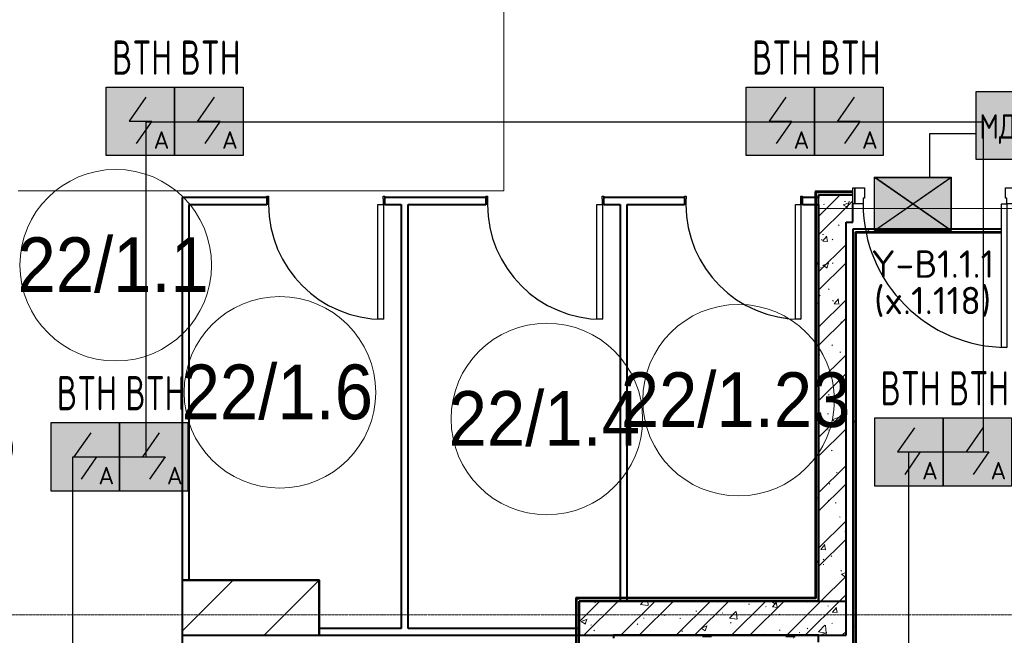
# Model space of a CAD drawing. Header units: millimetres. Extents: x -135639 to 224623, y -383017 to -59102.
# Tile 17 of 256: x -2144 to 5051, y -284266 to -279766. Entities that reach past the tile are written whole.
import ezdxf
from ezdxf.enums import TextEntityAlignment as Align

# ---------------------------------------------------------------- set-up
doc = ezdxf.new("R2010")
doc.units = ezdxf.units.MM
doc.linetypes.add('CONTINOUS', pattern=[0])
doc.linetypes.add('Линия сетки', pattern=[25, 20, -2.5, 0, -2.5])
for name, color, linetype, lineweight in [('A-010-A_ROOM', 7, 'Continuous', 20), ('A-200-M_WALL', 7, 'Continuous', 18), ('A-200-M_WALL_INT', 7, 'Continuous', 18), ('A-200-M_WALL_PAT', 7, 'Continuous', 40), ('A-325-M_DOOR', 7, 'Continuous', 18), ('A-325-M_DOOR__FRAME', 7, 'Continuous', 30), ('A-325-M_DOOR_PANEL', 7, 'Continuous', 30), ('S-160-M_FOUND', 7, 'Continuous', 18), ('S-280-M_COLUMN', 7, 'Continuous', 18), ('S-280-M_STRUCT_FRAME', 7, 'Continuous', 18), ('Z-030-M_GRID', 7, 'Continuous', 9), ('ОС', 5, 'Continuous', 25), ('ПС', 7, 'Continuous', 40), ('СС-011-ПОЖ-СИГНАЛИЗАЦИЯ', 1, 'Continuous', 30)]:
    doc.layers.add(name, color=color, linetype=linetype, lineweight=lineweight)
doc.layers.add('ССПС', color=5, linetype='Continuous')
doc.styles.add('1111', font='isocpeur.ttf')
doc.styles.add('Arial_2', font='arial.ttf', dxfattribs={"width": 0.9, "height": 400})
doc.styles.add('ISOCPEUR', font='isocpeur.ttf', dxfattribs={"height": 300})
pattern_1 = [(50, (0, 0), (437.2423, -38.2536), [45.72, -502.92]), (355, (0, 0), (-84.5828, 458.5367), [36.576, -402.336]), (100.451, (36.44, -3.2), (352.662, 420.2802), [38.856, -427.416]), (46.184, (0, 121.9), (650.59, -100.9033), [68.58, -754.38]), (96.636, (54.2, 113.5), (569.766, 593.8263), [58.284, -641.125]), (351.184, (0, 121.9), (569.7716, 593.8214), [54.864, -603.504]), (21, (60.96, 91.44), (363.875, -245.4366), [45.72, -502.92]), (326, (60.96, 91.44), (148.3253, 442.0518), [36.576, -402.336]), (71.451, (91.3, 71), (512.201, 196.6115), [38.856, -427.416]), (37.5, (0, 0), (7.41278, 202.9318), [6.706, -390.754, 6.706, -401.726, -403.86]), (37.5, (0, 0), (7.41278, 202.9318), [-805.891, 6.706, -397.154]), (7.5, (0, 0), (160.36715, 240.43305), [6.706, -226.162, 6.706, -381.61, -153.924]), (7.5, (0, 0), (160.36715, 240.43305), [-621.182, 6.706, -147.218]), (327.5, (-135.94, 0), (325.41783, -13.7491), [6.706, -145.694, 6.706, -468.782, -630.936]), (327.5, (-135.94, 0), (325.41783, -13.7491), [-627.888, 6.706, -624.23]), (317.5, (-196.9, 0), (355.51, 61.0244), [6.706, -191.414, 6.706, -309.067, -448.056]), (317.5, (-196.9, 0), (355.51, 61.0244), [-513.893, 6.706, -441.35])]
pattern_2 = [(45, (0, 0), (-202.0558, 202.0558), []), (45, (134.7, 0), (-202.0558, 202.0558), [])]
pattern_3 = [(0, (0, 0), (812.8, 203.2), [67.056, -542.544, 67.056, -542.544, -3251.2]), (0, (0, 0), (812.8, 203.2), [-1219.2, 67.056, -1152.144, 67.056, -542.544, -1422.4]), (0, (0, 0), (812.8, 203.2), [-3048, 67.056, -339.344, 67.056, -948.944]), (120, (304.8, 101.6), (-582.37636, 602.30545), [67.056, -542.544, 67.056, -542.544, -3251.2]), (120, (304.8, 101.6), (-582.37636, 602.30545), [-1219.2, 67.056, -1152.144, 67.056, -542.544, -1422.4]), (120, (304.8, 101.6), (-582.37636, 602.30545), [-3048, 67.056, -339.344, 67.056, -948.944]), (240, (406.4, 508), (-230.42364, -805.50545), [67.056, -542.544, 67.056, -542.544, -3251.2]), (240, (406.4, 508), (-230.42364, -805.50545), [-1219.2, 67.056, -1152.144, 67.056, -542.544, -1422.4]), (240, (406.4, 508), (-230.42364, -805.50545), [-3048, 67.056, -339.344, 67.056, -948.944])]

# ---------------------------------------------------------------- blocks, each defined once
blk = doc.blocks.new('101_Дверь_Однопольная - _ПЧ_800х2000_Кладовая_Пр-4171002-B2_-11_400_')
at = {"layer": 'A-325-M_DOOR', "color": 253, "lineweight": 30, "true_color": 0xaaaaaa}
for p, q in [((-431, 25), (-430, 25)), ((-431, -35), (-431, 25)), ((-430, 25), (-430, -35)), ((430, -35), (430, 25)), ((430, 25), (431, 25)), ((431, 25), (431, -35)), ((-430, -35), (-431, -35)), ((431, -35), (430, -35))]:
    blk.add_line(p, q, dxfattribs=at)
at = {"layer": 'A-325-M_DOOR__FRAME', "color": 253, "true_color": 0xaaaaaa}
for p, q in [((-430, 25), (-420, 25)), ((-430, -35), (-430, 25)), ((-420, 25), (-420, -15)), ((420, 25), (430, 25)), ((420, -15), (420, 25)), ((430, 25), (430, -35)), ((-419, -35), (-430, -35)), ((-420, -15), (-419, -15)), ((-419, -15), (-419, -35)), ((419, -15), (420, -15)), ((419, -35), (419, -15)), ((430, -35), (419, -35))]:
    blk.add_line(p, q, dxfattribs=at)
at = {"layer": 'A-325-M_DOOR_PANEL', "color": 253, "true_color": 0xaaaaaa}
for p, q in [((-420, 865), (-380, 865)), ((-420, 25), (-420, 865)), ((-380, 865), (-380, 25)), ((-380, 25), (-420, 25))]:
    blk.add_line(p, q, dxfattribs=at)
blk.add_arc((-420, 25), 840, 0, 90, dxfattribs=at)
blk = doc.blocks.new('101_Дверь_Однопольная - _ПЧ_Мет_1000х2000_Блок кладовых_EI60_Пр-4430114-B2_-11_400_')
at = {"layer": 'A-325-M_DOOR', "color": 253, "lineweight": 30, "true_color": 0xaaaaaa}
for p, q in [((-600, -35), (-585, -35)), ((-600, -150), (-600, -35)), ((-585, -35), (-585, -150)), ((585, -150), (585, -35)), ((585, -35), (600, -35)), ((600, -35), (600, -150)), ((-585, -150), (-600, -150)), ((600, -150), (585, -150))]:
    blk.add_line(p, q, dxfattribs=at)
at = {"layer": 'A-325-M_DOOR__FRAME', "color": 253, "true_color": 0xaaaaaa}
for p, q in [((-585, -35), (-525, -35)), ((-585, -150), (-585, -35)), ((-525, -35), (-525, -75)), ((525, -35), (585, -35)), ((525, -75), (525, -35)), ((585, -35), (585, -150)), ((-525, -75), (-515, -75)), ((-515, -75), (-515, -150)), ((515, -75), (525, -75)), ((515, -150), (515, -75)), ((-515, -150), (-585, -150)), ((585, -150), (515, -150))]:
    blk.add_line(p, q, dxfattribs=at)
at = {"layer": 'A-325-M_DOOR_PANEL', "color": 253, "true_color": 0xaaaaaa}
for p, q in [((-525, 1015), (-485, 1015)), ((-525, -35), (-525, 1015)), ((-485, 1015), (-485, -35)), ((-485, -35), (-525, -35))]:
    blk.add_line(p, q, dxfattribs=at)
blk.add_arc((-525, -35), 1050, 0, 90, dxfattribs=at)
blk = doc.blocks.new('ПР - _ПЧ_1200_200_Оп250-250_Шаг300_Арм16_Арм10-3232359-B2_-11_400_')
at = {"layer": 'S-280-M_STRUCT_FRAME', "color": 21, "true_color": 0xffaaaa}
for p, q in [((-850, 0), (850, 0)), ((-850, 0), (-525, 0)), ((-600, 0), (-525, 0)), ((-485, 0), (600, 0)), ((-485, 0), (850, 0))]:
    blk.add_line(p, q, dxfattribs=at)
blk = doc.blocks.new('135_SLK_GD_AR_rvt-1-B2_-11_400_')
at = {"layer": 'A-200-M_WALL_PAT', "lineweight": 9, "true_color": 0xaaaaaa}
h = blk.add_hatch(dxfattribs=at)
h.set_pattern_fill('FP_4', color=253, style=0, pattern_type=2)
h.set_pattern_definition(pattern_3)
h.paths.add_polyline_path([(12250, 77720), (12250, 80690), (12230, 80690), (12230, 77720)])
h = blk.add_hatch(dxfattribs=at)
h.set_pattern_fill('FP_4', color=253, style=0, pattern_type=2)
h.set_pattern_definition(pattern_3)
h.paths.add_polyline_path([(12450, 80670), (12500, 80670), (12500, 80690), (12250, 80690), (12250, 80670)])
h = blk.add_hatch(dxfattribs=at)
h.set_pattern_fill('FP_1', color=253, style=0, pattern_type=2)
h.set_pattern_definition(pattern_1)
h.paths.add_polyline_path([(12450, 77700), (12450, 80670), (12250, 80670), (12250, 77700)])
h = blk.add_hatch(dxfattribs=at)
h.set_pattern_fill('FP_2', color=253, style=0, pattern_type=2)
h.set_pattern_definition(pattern_2)
h.paths.add_polyline_path([(12450, 77700), (12450, 80670), (12250, 80670), (12250, 77700)])
h = blk.add_hatch(dxfattribs=at)
h.set_pattern_fill('FP_1', color=253, style=0, pattern_type=2)
h.set_pattern_definition(pattern_1)
h.paths.add_polyline_path([(12500, 80470), (12500, 80670), (12450, 80670), (12450, 80470)])
h.paths.add_polyline_path([(13750, 80470), (13750, 80670), (13700, 80670), (13700, 80470)])
h = blk.add_hatch(dxfattribs=at)
h.set_pattern_fill('FP_2', color=253, style=0, pattern_type=2)
h.set_pattern_definition(pattern_2)
h.paths.add_polyline_path([(12500, 80470), (12500, 80670), (12450, 80670), (12450, 80470)])
h.paths.add_polyline_path([(13750, 80470), (13750, 80670), (13700, 80670), (13700, 80470)])
h = blk.add_hatch(dxfattribs=at)
h.set_pattern_fill('FP_4', color=253, style=0, pattern_type=2)
h.set_pattern_definition(pattern_3)
h.paths.add_polyline_path([(13680, 80400), (13680, 80420), (13625, 80419.1), (13625, 80400), (13675, 80400)])
h.paths.add_polyline_path([(12500, 80400), (13585, 80400), (13585, 80420), (12500, 80420)])
h = blk.add_hatch(dxfattribs=at)
h.set_pattern_fill('FP_4', color=253, style=0, pattern_type=2)
h.set_pattern_definition(pattern_3)
h.paths.add_polyline_path([(12500, 71230), (12520, 71230), (12520, 74780), (12500, 74780), (12500, 71250)])
h.paths.add_polyline_path([(12520, 75880), (12520, 80400), (12500, 80400), (12500, 75880)])
h = blk.add_hatch(dxfattribs=at)
h.set_pattern_fill('FP_4', color=253, style=0, pattern_type=2)
h.set_pattern_definition(pattern_3)
h.paths.add_polyline_path([(10480, 74280), (10500, 74280), (10500, 77720), (10480, 77720), (10480, 74860.4)])
h = blk.add_hatch(dxfattribs=at)
h.set_pattern_fill('FP_1', color=253, style=0, pattern_type=2)
h.set_pattern_definition(pattern_1)
h.paths.add_polyline_path([(12450, 77450), (12450, 77700), (10500, 77700), (10500, 77450), (11813.6, 77450)])
h = blk.add_hatch(dxfattribs=at)
h.set_pattern_fill('FP_2', color=253, style=0, pattern_type=2)
h.set_pattern_definition(pattern_2)
h.paths.add_polyline_path([(12450, 77450), (12450, 77700), (10500, 77700), (10500, 77450), (11813.6, 77450)])
h = blk.add_hatch(dxfattribs=at)
h.set_pattern_fill('FP_4', color=253, style=0, pattern_type=2)
h.set_pattern_definition(pattern_3)
h.paths.add_polyline_path([(12230, 77430), (12230, 77450), (10750, 77450), (10750, 77430), (12215, 77430)])
h = blk.add_hatch(dxfattribs=at)
h.set_pattern_fill('FP_4', color=253, style=0, pattern_type=2)
h.set_pattern_definition(pattern_3)
h.paths.add_polyline_path([(12250, 74550), (12250, 74780), (12230, 74780), (12230, 74550)])
h.paths.add_polyline_path([(12250, 75880), (12250, 77450), (12230, 77450), (12230, 75880)])
at = {"layer": 'A-200-M_WALL', "color": 253, "lineweight": 40, "true_color": 0xaaaaaa}
for p, q in [((12230, 80690), (12230, 77725)), ((12230, 80690), (12250, 80690)), ((12500, 80690), (12250, 80690)), ((12500, 80670), (12450, 80670)), ((12450, 80670), (12500, 80670)), ((12250, 80600), (12250, 80650)), ((12520, 80400), (13585, 80400)), ((12520, 80395), (12520, 80400)), ((12520, 75880), (12520, 80395)), ((10480, 77720), (10480, 74280)), ((10480, 77720), (10500, 77720)), ((12230, 77720), (10500, 77720)), ((12230, 77725), (12230, 77720)), ((10800, 77700), (10850, 77700)), ((10850, 77700), (10800, 77700)), ((12250, 77700), (12450, 77700)), ((10500, 77450), (10500, 77500)), ((10500, 77500), (10500, 77450))]:
    blk.add_line(p, q, dxfattribs=at)
at = {"layer": 'A-200-M_WALL_INT', "color": 253, "lineweight": 40, "true_color": 0xaaaaaa}
for p, q in [((12230, 80695), (12225, 80695)), ((12225, 80695), (12225, 77725)), ((12250, 80695), (12230, 80695)), ((12500, 80695), (12250, 80695)), ((12250, 80670), (12250, 80650)), ((12450, 80670), (12250, 80670)), ((12250, 77725), (12250, 80670)), ((12250, 80670), (12450, 80670)), ((7600, 80650), (7600, 77850)), ((7650, 80650), (7600, 80650)), ((8219, 80650), (7650, 80650)), ((7650, 77850), (7650, 80600)), ((7650, 80600), (8219, 80600)), ((9819, 80650), (9081, 80650)), ((9081, 80600), (9200, 80600)), ((9200, 80600), (9200, 77500)), ((9250, 80600), (9819, 80600)), ((9250, 77500), (9250, 80600)), ((11269, 80650), (10681, 80650)), ((10681, 80600), (10800, 80600)), ((10800, 80600), (10800, 77700)), ((10850, 80600), (11269, 80600)), ((10850, 77700), (10850, 80600)), ((12250, 80650), (12131, 80650)), ((12131, 80600), (12250, 80600)), ((12250, 80600), (12250, 77700)), ((12500, 80470), (12500, 80605)), ((12450, 77700), (12450, 80470)), ((12450, 80470), (12500, 80470)), ((13585, 80420), (12500, 80420)), ((12500, 80420), (12500, 80400)), ((12500, 80400), (12500, 80395)), ((12500, 80395), (12500, 75880)), ((12525, 80395), (13585, 80395)), ((12525, 75880), (12525, 80395)), ((7600, 77852), (7598, 77852)), ((7598, 77852), (7598, 77000)), ((8600, 77852), (7600, 77852)), ((8602, 77852), (8600, 77852)), ((8602, 77448), (8602, 77852)), ((10480, 77725), (10475, 77725)), ((10475, 77725), (10475, 74275)), ((10500, 77725), (10480, 77725)), ((12225, 77725), (10500, 77725)), ((12250, 77720), (12250, 77725)), ((12250, 77700), (12250, 77720)), ((10800, 77700), (10500, 77700)), ((10500, 77700), (10500, 77500)), ((10500, 74300), (10500, 77700)), ((10500, 77700), (12250, 77700)), ((12250, 77700), (10850, 77700)), ((12450, 77450), (12450, 77700)), ((9200, 77500), (8600, 77500)), ((10500, 77500), (9250, 77500)), ((8400, 77450), (8400, 77448)), ((8600, 77450), (10500, 77450)), ((10500, 77450), (12450, 77450)), ((12215, 77450), (10750, 77450)), ((10750, 77450), (10750, 77430)), ((12230, 77450), (12215, 77450)), ((12250, 77450), (12230, 77450)), ((12250, 77400), (12250, 77450))]:
    blk.add_line(p, q, dxfattribs=at)
at = {"layer": 'A-325-M_DOOR', "color": 253, "lineweight": 18, "true_color": 0xaaaaaa, "rotation": 180}
for name, p in [('101_Дверь_Однопольная - _ПЧ_800х2000_Кладовая_Пр-4171002-B2_-11_400_', (8650, 80625)), ('101_Дверь_Однопольная - _ПЧ_800х2000_Кладовая_Пр-4171002-B2_-11_400_', (10250, 80625)), ('101_Дверь_Однопольная - _ПЧ_800х2000_Кладовая_Пр-4171002-B2_-11_400_', (11700, 80625)), ('101_Дверь_Однопольная - _ПЧ_Мет_1000х2000_Блок кладовых_EI60_Пр-4430114-B2_-11_400_', (13100, 80570))]:
    blk.add_blockref(name, p, dxfattribs=at)
at = {"layer": 'S-280-M_STRUCT_FRAME', "color": 253, "lineweight": 18, "true_color": 0xaaaaaa, "rotation": 180}
blk.add_blockref('ПР - _ПЧ_1200_200_Оп250-250_Шаг300_Арм16_Арм10-3232359-B2_-11_400_', (13100, 80570), dxfattribs=at)
blk = doc.blocks.new('Бетон-Прямоугольная-Колонна - CLM_Подземные этажи_В40-400х1000-V196-B2_-11_400_')
at = {"layer": 'S-280-M_COLUMN', "lineweight": 9, "true_color": 0xaaaaaa}
h = blk.add_hatch(dxfattribs=at)
h.set_pattern_fill('FP_75', color=253, style=0, pattern_type=2)
h.set_pattern_definition([(135, (77650, -8100), (-628.618, -628.618), []), (135, (77650, -7471.4), (-628.618, -628.618), [1111.25, -222.25, 6.706, -215.544])])
h.paths.add_polyline_path([(200, 500), (-200, 500), (-200, -500), (200, -500), (200, -446)])
at = {"layer": 'S-280-M_COLUMN', "color": 253, "lineweight": 40, "true_color": 0xaaaaaa}
for p, q in [((200, 500), (-200, 500)), ((-200, 500), (-200, -500)), ((200, -500), (200, 500)), ((-200, -500), (200, -500))]:
    blk.add_line(p, q, dxfattribs=at)
blk = doc.blocks.new('135_SLK_GD_KR_rvt-1-B2_-11_400_')
at = {"layer": 'S-160-M_FOUND', "color": 253, "true_color": 0xaaaaaa}
for p, q in [((9950, 80700), (9950, 83800)), ((6400, 80700), (9950, 80700))]:
    blk.add_line(p, q, dxfattribs=at)
at = {"layer": 'S-280-M_COLUMN', "color": 253, "lineweight": 18, "true_color": 0xaaaaaa, "rotation": 269.9999999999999}
blk.add_blockref('Бетон-Прямоугольная-Колонна - CLM_Подземные этажи_В40-400х1000-V196-B2_-11_400_', (8100, 77650), dxfattribs=at)
blk = doc.blocks.new('050_Марка_Помещение - Номер-620969-B2_-11_400_')
at = {"layer": 'A-010-A_ROOM', "color": 253, "true_color": 0xaaaaaa}
blk.add_circle((0, 0), 3.5, dxfattribs=at)
blk = doc.blocks.new('-2 этаж')
at = {"layer": 'Z-030-M_GRID', "color": 253, "linetype": 'Линия сетки', "true_color": 0xaaaaaa}
blk.add_line((415039.2, -272327.3), (255409.4, -272327.3), dxfattribs=at)
at = {"lineweight": 5}
for name in ['135_SLK_GD_KR_rvt-1-B2_-11_400_', '135_SLK_GD_AR_rvt-1-B2_-11_400_']:
    blk.add_blockref(name, (259092.3, -349927.3), dxfattribs=at)
at = {"layer": 'A-010-A_ROOM', "color": 253, "true_color": 0xaaaaaa, "xscale": 199.9999999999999, "yscale": 199.9999999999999, "zscale": 199.9999999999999}
for p in [(266206.1, -269771.9), (267405.4, -270701.3), (270757.3, -270758.4), (269356.4, -270895.7)]:
    blk.add_blockref('050_Марка_Помещение - Номер-620969-B2_-11_400_', p, dxfattribs=at)
at = {"layer": 'A-010-A_ROOM', "color": 253, "lineweight": 9, "true_color": 0xaaaaaa, "char_height": 400, "attachment_point": 1, "style": 'Arial_2'}
for s, insert, width in [('22/1.1', (265488.3, -269568.5), 1731.645), ('22/1.6', (266687.7, -270497.8), 1731.645), ('22/1.23', (269896.5, -270555), 2077.974), ('22/1.4', (268638.7, -270692.2), 1731.645), ('22/1.16', (263799.8, -270840.5), 2077.974)]:
    blk.add_mtext(s, dxfattribs=dict(at, insert=insert, width=width))
blk = doc.blocks.new('*U4706')
at = {"lineweight": 35, "true_color": 0xffffff}
h = blk.add_hatch(color=7, dxfattribs=at)
h.dxf.hatch_style = 1
h.paths.add_polyline_path([(0, 499.6), (0, 0), (499.6, 0), (499.6, 499.6)])
at = {"color": 1, "linetype": 'ByBlock', "lineweight": -2}
for p, q in [((289.5, 426.3), (166.9, 249.8)), ((166.9, 249.8), (332.7, 249.8)), ((332.7, 249.8), (219.3, 86.3))]:
    blk.add_line(p, q, dxfattribs=at)
at = {"color": 1, "linetype": 'ByBlock', "lineweight": -2, "ltscale": 0.1}
blk.add_lwpolyline([(0, 499.6), (499.6, 499.6), (499.6, 0), (0, 0)], close=True, dxfattribs=at)
at = {"color": 1, "linetype": 'ByBlock', "lineweight": -2, "ltscale": 1000, "style": '1111'}
blk.add_text('A', height=128.1, dxfattribs=at).set_placement((403.4, 49.2), align=Align.CENTER)
at = {"color": 0, "linetype": 'ByBlock', "lineweight": -2, "style": '1111'}
blk.add_attdef('INDEX', (-63.3, -234.7), '', height=125, dxfattribs=at)
at = {"color": 0, "linetype": 'ByBlock', "lineweight": -2, "style": '1111', "flags": 1}
for tag, p in [('NAME_DEVICE', (-64.1, -421.2)), ('NUM_POM', (-81.6, -847))]:
    blk.add_attdef(tag, p, '', height=125, dxfattribs=at)
at = {"color": 0, "linetype": 'ByBlock', "lineweight": -2, "style": '1111', "width": 0.7}
blk.add_attdef('NUM_DEVICE', (-64.1, -629.5), '', height=125, dxfattribs=at)
blk = doc.blocks.new('*U4714')
at = {"linetype": 'ByBlock', "lineweight": -2, "ltscale": 100}
h = blk.add_hatch(color=0, dxfattribs=at)
h.dxf.hatch_style = 1
h.paths.add_polyline_path([(0, 0), (139.7, 97.2), (0, 194.4)])
h.paths.add_polyline_path([(139.7, 97.2), (279.5, 0), (279.5, 194.4)])
at = {"linetype": 'CONTINOUS', "lineweight": 30, "ltscale": 100, "true_color": 0xffffff}
h = blk.add_hatch(color=7, dxfattribs=at)
h.dxf.hatch_style = 1
h.paths.add_polyline_path([(0, 194.4), (139.7, 97.2), (279.5, 194.4)])
h.paths.add_polyline_path([(0, 0), (279.5, 0), (139.7, 97.2)])
at = {"color": 0, "linetype": 'ByBlock', "lineweight": -2, "ltscale": 100}
for p, q in [((0, 194.4), (279.5, 0)), ((279.5, 194.4), (0, 0))]:
    blk.add_line(p, q, dxfattribs=at)
blk.add_lwpolyline([(279.5, 0), (0, 0), (0, 194.4), (279.5, 194.4)], close=True, dxfattribs=at)
blk = doc.blocks.new('ger')
at = {"lineweight": 40, "ltscale": 2, "true_color": 0xffffff}
h = blk.add_hatch(color=7, dxfattribs=at)
h.dxf.hatch_style = 1
h.paths.add_polyline_path([(491036.1, -67335.5), (491036.1, -66842.7), (490344.7, -66842.7), (490344.7, -67335.5)])
at = {"layer": 'ОС', "color": 1, "lineweight": 30}
blk.add_lwpolyline([(491036.1, -66842.7), (490344.7, -66842.7), (490344.7, -67335.5), (491036.1, -67335.5)], close=True, dxfattribs=at)
at = {"layer": 'ССПС', "color": 1, "lineweight": -2, "ltscale": 1000, "style": '1111', "width": 0.8}
blk.add_text('МДУ-1С', height=180, dxfattribs=at).set_placement((490370.6, -67185.8))

msp = doc.modelspace()

# ---------------------------------------------------------------- linework, layer by layer
at = {"layer": 'СС-011-ПОЖ-СИГНАЛИЗАЦИЯ', "lineweight": 30}
msp.add_lwpolyline([(-5841.2, -284989.1), (-1755.6, -284989.1), (-1755.6, -282961.7), (-1220.2, -282961.7), (-1220.2, -280512.3), (4897.5, -280512.3), (4897.5, -282926), (4350.5, -282926), (4350.5, -288340.3), (4881.4, -288340.3), (4881.4, -290681), (-1271.5, -290681), (-1271.5, -290027.6), (-1855.2, -290027.6), (-1855.2, -291224.6), (4212.7, -291224.6), (4212.7, -293964.1), (4796.2, -293964.1), (4796.2, -295978), (8897.7, -295978)], dxfattribs=at)
at = {"layer": 'СС-011-ПОЖ-СИГНАЛИЗАЦИЯ', "color": 30, "lineweight": 30, "true_color": 0xf26722}
msp.add_lwpolyline([(4843.5, -280601.4), (4503.6, -280601.4), (4503.6, -280917.2)], dxfattribs=at)

# ---------------------------------------------------------------- block references
at = {"color": 0}
msp.add_blockref('-2 этаж', (-267647.8, -11788.6), dxfattribs=at)
at = {"layer": 'ПС', "color": 7, "linetype": 'CONTINOUS', "lineweight": 30, "ltscale": 100}
ref = msp.add_blockref('*U4706', (-1511.3, -280758.4), dxfattribs=dict(at, xscale=1.000736, yscale=1.000736, zscale=1.000736))
ref.add_attrib('NUM_DEVICE', 'BTH', dxfattribs={"layer": '0', "color": 0, "linetype": 'ByBlock', "lineweight": -2, "ltscale": 100, "height": 250.18, "style": '1111', "width": 0.7}).set_placement((-1249.6, -280167.9), align=Align.CENTER)
ref = msp.add_blockref('*U4706', (-1011.3, -280758.4), dxfattribs=dict(at, xscale=1.000736, yscale=1.000736, zscale=1.000736))
ref.add_attrib('NUM_DEVICE', 'BTH', dxfattribs={"layer": '0', "color": 0, "linetype": 'ByBlock', "lineweight": -2, "ltscale": 100, "height": 250.18, "style": '1111', "width": 0.7}).set_placement((-749.6, -280167.9), align=Align.CENTER)
ref = msp.add_blockref('*U4706', (3165.1, -280758.4), dxfattribs=dict(at, xscale=1.000736, yscale=1.000736, zscale=1.000736))
ref.add_attrib('NUM_DEVICE', 'BTH', dxfattribs={"layer": '0', "color": 0, "linetype": 'ByBlock', "lineweight": -2, "ltscale": 100, "height": 250.18, "style": '1111', "width": 0.7}).set_placement((3426.8, -280167.9), align=Align.CENTER)
ref = msp.add_blockref('*U4706', (3665.1, -280758.4), dxfattribs=dict(at, xscale=1.000736, yscale=1.000736, zscale=1.000736))
ref.add_attrib('NUM_DEVICE', 'BTH', dxfattribs={"layer": '0', "color": 0, "linetype": 'ByBlock', "lineweight": -2, "ltscale": 100, "height": 250.18, "style": '1111', "width": 0.7}).set_placement((3926.8, -280167.9), align=Align.CENTER)
at = {"layer": 'ПС', "color": 30, "linetype": 'Continuous', "lineweight": 30, "ltscale": 100, "xscale": 2, "yscale": 2, "zscale": 2, "rotation": 180}
for p in [(4661.5, -280918.6), (4662.5, -280917.2)]:
    msp.add_blockref('*U4714', p, dxfattribs=at)
at = {"layer": 'ПС', "color": 7, "linetype": 'CONTINOUS', "lineweight": 30, "ltscale": 100}
ref = msp.add_blockref('*U4706', (-1914.2, -283211.3), dxfattribs=dict(at, xscale=1.000736, yscale=1.000736, zscale=1.000736))
ref.add_attrib('NUM_DEVICE', 'BTH', dxfattribs={"layer": '0', "color": 0, "linetype": 'ByBlock', "lineweight": -2, "ltscale": 100, "height": 250.18, "style": '1111', "width": 0.7}).set_placement((-1652.4, -282620.8), align=Align.CENTER)
ref = msp.add_blockref('*U4706', (-1414.2, -283211.3), dxfattribs=dict(at, xscale=1.000736, yscale=1.000736, zscale=1.000736))
ref.add_attrib('NUM_DEVICE', 'BTH', dxfattribs={"layer": '0', "color": 0, "linetype": 'ByBlock', "lineweight": -2, "ltscale": 100, "height": 250.18, "style": '1111', "width": 0.7}).set_placement((-1152.4, -282620.8), align=Align.CENTER)
ref = msp.add_blockref('*U4706', (4104.3, -283175.7), dxfattribs=dict(at, xscale=1.000736, yscale=1.000736, zscale=1.000736))
ref.add_attrib('NUM_DEVICE', 'BTH', dxfattribs={"layer": '0', "color": 0, "linetype": 'ByBlock', "lineweight": -2, "ltscale": 100, "height": 250.18, "style": '1111', "width": 0.7}).set_placement((4366.1, -282585.2), align=Align.CENTER)
ref = msp.add_blockref('*U4706', (4604.3, -283175.7), dxfattribs=dict(at, xscale=1.000736, yscale=1.000736, zscale=1.000736))
ref.add_attrib('NUM_DEVICE', 'BTH', dxfattribs={"layer": '0', "color": 0, "linetype": 'ByBlock', "lineweight": -2, "ltscale": 100, "height": 250.18, "style": '1111', "width": 0.7}).set_placement((4866, -282585.2), align=Align.CENTER)
at = {"layer": 'СС-011-ПОЖ-СИГНАЛИЗАЦИЯ', "lineweight": 30}
msp.add_blockref('ger', (-485501.1, -213450.7), dxfattribs=at)

# ---------------------------------------------------------------- texts
at = {"color": 7, "linetype": 'Continuous', "insert": (4120.7, -281452), "char_height": 200, "attachment_point": 1, "line_spacing_factor": 1.1, "style": 'ISOCPEUR'}
msp.add_mtext_dynamic_manual_height_columns('\\pxsm0.8,qc;{\\C256;Y-В1.1.1\\P(x.1.118)}', width=813.716, gutter_width=2478.4, heights=[735.9], dxfattribs=at)

doc.saveas('drawing.dxf')
